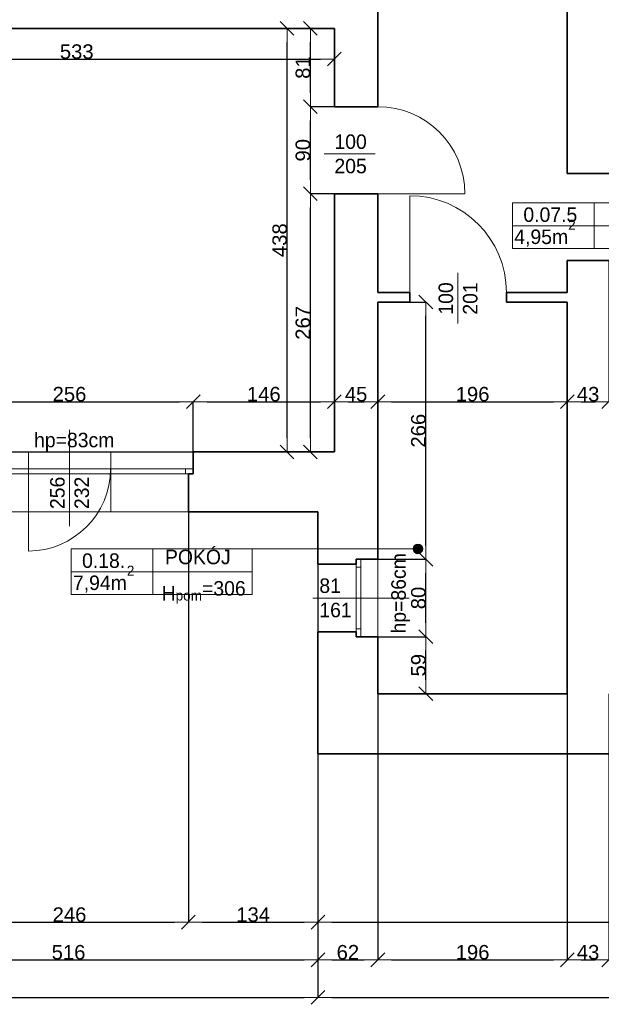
# Model space of a CAD drawing. Header units: metres. Extents: x 7506757 to 756746378, y 5735207 to 582114514.
# Tile 39 of 256: x 7546468 to 7552485, y 5817563 to 5827744. Entities that reach past the tile are written whole.
import ezdxf

# ---------------------------------------------------------------- set-up
doc = ezdxf.new("R2010")
doc.units = ezdxf.units.M
doc.header["$MEASUREMENT"] = 0
doc.header["$PDMODE"] = 2
doc.layers.get('0').update_dxf_attribs({"color": 250, "linetype": 'CONTINUOUS', "lineweight": 100, "plot": 0})
doc.layers.get('Defpoints').update_dxf_attribs({"linetype": 'CONTINUOUS'})
for name, color, linetype, lineweight in [('2D - Ogolne46', 7, 'CONTINUOUS', 18), ('7 - linia widok1', 7, 'CONTINUOUS', 13), ('ELEKTRYKA141', 7, 'CONTINUOUS', 0), ('M_OCIANA6', 5, 'CONTINUOUS', 35), ('M_OPISY1', 7, 'CONTINUOUS', 13), ('M_OPISY141', 7, 'CONTINUOUS', 0), ('m_umeblowanie1', 7, 'CONTINUOUS', 13), ('opis1', 7, 'CONTINUOUS', 13)]:
    doc.layers.add(name, color=color, linetype=linetype, lineweight=lineweight)
doc.layers.add('M_OPISY', color=7, linetype='CONTINUOUS')
doc.layers.add('PWYMIAR', color=7, linetype='CONTINUOUS')
doc.styles.add('GENERATED_STYLE_1', font='arial.ttf')
doc.styles.add('GENERATED_STYLE_2', font='txt')
doc.dimstyles.new('GENERATED_STYLE__1', dxfattribs={"dimtxt": 150, "dimasz": 142.5, "dimexe": 0.18, "dimexo": 0, "dimgap": 0.09, "dimtad": 1, "dimdec": 0, "dimlfac": 0.1, "dimzin": 0, "dimdsep": 46, "dimtxsty": 'GENERATED_STYLE_1', "dimblk": 'ARROWHEAD_6', "dimblk1": 'ARROWHEAD_6', "dimblk2": 'ARROWHEAD_6', "dimcen": 0.09, "dimclrd": 251, "dimclre": 251, "dimclrt": 7, "dimazin": 0, "dimtfac": 1, "dimtdec": 4, "dimtmove": 0, "dimatfit": 3, "dimfxl": 0, "dimtolj": 1, "dimtzin": 0, "dimarcsym": 0})
doc.dimstyles.new('GENERATED_STYLE__2', dxfattribs={"dimtxt": 150, "dimasz": 142.5, "dimexe": 0.18, "dimexo": 0, "dimgap": 0.09, "dimtad": 1, "dimtih": 1, "dimtoh": 1, "dimdec": 0, "dimlfac": 0.1, "dimzin": 0, "dimdsep": 46, "dimtxsty": 'GENERATED_STYLE_1', "dimblk": 'ARROWHEAD_6', "dimblk1": 'ARROWHEAD_6', "dimblk2": 'ARROWHEAD_6', "dimcen": 0.09, "dimclrd": 251, "dimclre": 251, "dimclrt": 7, "dimazin": 0, "dimtfac": 1, "dimtdec": 4, "dimtmove": 0, "dimatfit": 3, "dimfxl": 0, "dimtolj": 1, "dimtzin": 0, "dimarcsym": 0})
doc.dimstyles.new('GENERATED_STYLE__3', dxfattribs={"dimtxt": 150, "dimasz": 142.5, "dimexe": 0.18, "dimexo": 0, "dimgap": 0.09, "dimtad": 1, "dimdec": 0, "dimlfac": 0.1, "dimzin": 0, "dimdsep": 46, "dimtxsty": 'GENERATED_STYLE_1', "dimblk": 'ARROWHEAD_6', "dimblk1": 'ARROWHEAD_6', "dimblk2": 'ARROWHEAD_6', "dimcen": 0.09, "dimclrd": 251, "dimclre": 251, "dimclrt": 7, "dimazin": 0, "dimtfac": 1, "dimtdec": 4, "dimtmove": 2, "dimatfit": 3, "dimfxl": 0, "dimtolj": 1, "dimtzin": 0, "dimarcsym": 0})

# ---------------------------------------------------------------- blocks, each defined once
blk = doc.blocks.new('Linia_48', base_point=(607743, 271293))
at = {"layer": 'M_OPISY1', "linetype": 'Continuous'}
blk.add_hatch(color=256, dxfattribs=at).paths.add_polyline_path([(609509, 271293), (609505, 271312), (609494, 271328), (609478, 271339), (609459, 271343), (609439, 271339), (609423, 271328), (609412, 271312), (609409, 271293), (609412, 271273), (609423, 271257), (609439, 271246), (609459, 271243), (609478, 271246), (609494, 271257), (609505, 271273)], flags=0)
blk.add_circle((609459, 271293), 50, dxfattribs=at)
at = {"layer": 'M_OPISY141', "linetype": 'Continuous'}
blk.add_line((607743, 271293), (609409, 271293), dxfattribs=at)
blk = doc.blocks.new('ARROWHEAD_6')
at = {"color": 0, "linetype": 'Continuous', "lineweight": 0}
for p, q in [((0, 0), (-1, 0)), ((-0.5, -0.5), (0.5, 0.5))]:
    blk.add_line(p, q, dxfattribs=at)
blk = doc.blocks.new('*D4424')
at = {"layer": 'Defpoints', "color": 0, "linetype": 'Continuous', "transparency": 16777216}
for p in [(7548263, 5823794), (7545703, 5823275), (7548263, 5823274)]:
    blk.add_point(p, dxfattribs=at)
at = {"layer": 'PWYMIAR', "color": 251, "linetype": 'Continuous', "lineweight": -2, "transparency": 16777216}
for p, q in [((7545703, 5823275), (7545703, 5823794)), ((7545846, 5823794), (7548121, 5823794)), ((7548263, 5823274), (7548263, 5823794))]:
    blk.add_line(p, q, dxfattribs=at)
at = {"layer": 'PWYMIAR', "color": 251, "linetype": 'Continuous', "lineweight": -2, "transparency": 16777216, "xscale": 142.5, "yscale": 142.5, "zscale": 142.5, "rotation": 180}
blk.add_blockref('ARROWHEAD_6', (7545703, 5823794), dxfattribs=at)
at = {"layer": 'PWYMIAR', "color": 251, "linetype": 'Continuous', "lineweight": -2, "transparency": 16777216, "xscale": 142.5, "yscale": 142.5, "zscale": 142.5}
blk.add_blockref('ARROWHEAD_6', (7548263, 5823794), dxfattribs=at)
at = {"layer": 'PWYMIAR', "color": 7, "linetype": 'Continuous', "lineweight": 13, "transparency": 16777216, "insert": (7546983, 5823871), "char_height": 150, "attachment_point": 5, "style": 'GENERATED_STYLE_1'}
blk.add_mtext('\\A1;256', dxfattribs=at)
blk = doc.blocks.new('*D4425')
at = {"layer": 'Defpoints', "color": 0, "linetype": 'Continuous', "transparency": 16777216}
for p in [(7549723, 5823794), (7548263, 5823274), (7549723, 5823274)]:
    blk.add_point(p, dxfattribs=at)
at = {"layer": 'PWYMIAR', "color": 251, "linetype": 'Continuous', "lineweight": -2, "transparency": 16777216}
for p, q in [((7548263, 5823274), (7548263, 5823794)), ((7548406, 5823794), (7549581, 5823794)), ((7549723, 5823274), (7549723, 5823794))]:
    blk.add_line(p, q, dxfattribs=at)
at = {"layer": 'PWYMIAR', "color": 251, "linetype": 'Continuous', "lineweight": -2, "transparency": 16777216, "xscale": 142.5, "yscale": 142.5, "zscale": 142.5, "rotation": 180}
blk.add_blockref('ARROWHEAD_6', (7548263, 5823794), dxfattribs=at)
at = {"layer": 'PWYMIAR', "color": 251, "linetype": 'Continuous', "lineweight": -2, "transparency": 16777216, "xscale": 142.5, "yscale": 142.5, "zscale": 142.5}
blk.add_blockref('ARROWHEAD_6', (7549723, 5823794), dxfattribs=at)
at = {"layer": 'PWYMIAR', "color": 7, "linetype": 'Continuous', "lineweight": 13, "transparency": 16777216, "insert": (7548993, 5823871), "char_height": 150, "attachment_point": 5, "style": 'GENERATED_STYLE_1'}
blk.add_mtext('\\A1;146', dxfattribs=at)
blk = doc.blocks.new('*D4471')
at = {"layer": 'Defpoints', "color": 0, "linetype": 'Continuous', "transparency": 16777216}
for p in [(7544393, 5827654), (7549234, 5827654), (7544393, 5823274)]:
    blk.add_point(p, dxfattribs=at)
at = {"layer": 'PWYMIAR', "color": 251, "linetype": 'Continuous', "lineweight": -2, "transparency": 16777216}
for p, q in [((7544393, 5827654), (7549234, 5827654)), ((7549234, 5823417), (7549234, 5827512)), ((7544393, 5823274), (7549234, 5823274))]:
    blk.add_line(p, q, dxfattribs=at)
at = {"layer": 'PWYMIAR', "color": 251, "linetype": 'Continuous', "lineweight": -2, "transparency": 16777216, "xscale": 142.5, "yscale": 142.5, "zscale": 142.5}
for p, rotation in [((7549234, 5827654), 90), ((7549234, 5823274), 270)]:
    blk.add_blockref('ARROWHEAD_6', p, dxfattribs=dict(at, rotation=rotation))
at = {"layer": 'PWYMIAR', "color": 7, "linetype": 'Continuous', "lineweight": 13, "transparency": 16777216, "insert": (7549158, 5825464), "char_height": 150, "attachment_point": 5, "rotation": 90, "style": 'GENERATED_STYLE_1'}
blk.add_mtext('\\A1;438', dxfattribs=at)
blk = doc.blocks.new('*D4472')
at = {"layer": 'Defpoints', "color": 0, "linetype": 'Continuous', "transparency": 16777216}
for p in [(7544393, 5827654), (7549723, 5827654), (7549723, 5827337)]:
    blk.add_point(p, dxfattribs=at)
at = {"layer": 'PWYMIAR', "color": 251, "linetype": 'Continuous', "lineweight": -2, "transparency": 16777216}
for p, q in [((7544393, 5827654), (7544393, 5827336)), ((7549723, 5827654), (7549723, 5827336)), ((7544536, 5827337), (7549581, 5827337))]:
    blk.add_line(p, q, dxfattribs=at)
at = {"layer": 'PWYMIAR', "color": 251, "linetype": 'Continuous', "lineweight": -2, "transparency": 16777216, "xscale": 142.5, "yscale": 142.5, "zscale": 142.5, "rotation": 180}
blk.add_blockref('ARROWHEAD_6', (7544393, 5827337), dxfattribs=at)
at = {"layer": 'PWYMIAR', "color": 251, "linetype": 'Continuous', "lineweight": -2, "transparency": 16777216, "xscale": 142.5, "yscale": 142.5, "zscale": 142.5}
blk.add_blockref('ARROWHEAD_6', (7549723, 5827337), dxfattribs=at)
at = {"layer": 'PWYMIAR', "color": 7, "linetype": 'Continuous', "lineweight": 13, "transparency": 16777216, "insert": (7547058, 5827413), "char_height": 150, "attachment_point": 5, "style": 'GENERATED_STYLE_1'}
blk.add_mtext('\\A1;533', dxfattribs=at)
blk = doc.blocks.new('*D4473')
at = {"layer": 'Defpoints', "color": 0, "linetype": 'Continuous', "transparency": 16777216}
for p in [(7549475, 5825944), (7549723, 5825944), (7549723, 5823274)]:
    blk.add_point(p, dxfattribs=at)
at = {"layer": 'PWYMIAR', "color": 251, "linetype": 'Continuous', "lineweight": -2, "transparency": 16777216}
for p, q in [((7549723, 5825944), (7549475, 5825944)), ((7549475, 5823417), (7549475, 5825802)), ((7549723, 5823274), (7549475, 5823274))]:
    blk.add_line(p, q, dxfattribs=at)
at = {"layer": 'PWYMIAR', "color": 251, "linetype": 'Continuous', "lineweight": -2, "transparency": 16777216, "xscale": 142.5, "yscale": 142.5, "zscale": 142.5}
for p, rotation in [((7549475, 5825944), 90), ((7549475, 5823274), 270)]:
    blk.add_blockref('ARROWHEAD_6', p, dxfattribs=dict(at, rotation=rotation))
at = {"layer": 'PWYMIAR', "color": 7, "linetype": 'Continuous', "lineweight": 13, "transparency": 16777216, "insert": (7549398, 5824609), "char_height": 150, "attachment_point": 5, "rotation": 90, "style": 'GENERATED_STYLE_1'}
blk.add_mtext('\\A1;267', dxfattribs=at)
blk = doc.blocks.new('*D4474')
at = {"layer": 'Defpoints', "color": 0, "linetype": 'Continuous', "transparency": 16777216}
for p in [(7549475, 5826844), (7549723, 5826844), (7549723, 5825944)]:
    blk.add_point(p, dxfattribs=at)
at = {"layer": 'PWYMIAR', "color": 251, "linetype": 'Continuous', "lineweight": -2, "transparency": 16777216}
for p, q in [((7549723, 5826844), (7549475, 5826844)), ((7549475, 5826087), (7549475, 5826702)), ((7549723, 5825944), (7549475, 5825944))]:
    blk.add_line(p, q, dxfattribs=at)
at = {"layer": 'PWYMIAR', "color": 251, "linetype": 'Continuous', "lineweight": -2, "transparency": 16777216, "xscale": 142.5, "yscale": 142.5, "zscale": 142.5}
for p, rotation in [((7549475, 5826844), 90), ((7549475, 5825944), 270)]:
    blk.add_blockref('ARROWHEAD_6', p, dxfattribs=dict(at, rotation=rotation))
at = {"layer": 'PWYMIAR', "color": 7, "linetype": 'Continuous', "lineweight": 13, "transparency": 16777216, "insert": (7549398, 5826394), "char_height": 150, "attachment_point": 5, "rotation": 90, "style": 'GENERATED_STYLE_1'}
blk.add_mtext('\\A1;90', dxfattribs=at)
blk = doc.blocks.new('*D4475')
at = {"layer": 'Defpoints', "color": 0, "linetype": 'Continuous', "transparency": 16777216}
for p in [(7549475, 5827654), (7549723, 5827654), (7549723, 5826844)]:
    blk.add_point(p, dxfattribs=at)
at = {"layer": 'PWYMIAR', "color": 251, "linetype": 'Continuous', "lineweight": -2, "transparency": 16777216}
for p, q in [((7549723, 5827654), (7549475, 5827654)), ((7549475, 5826987), (7549475, 5827512)), ((7549723, 5826844), (7549475, 5826844))]:
    blk.add_line(p, q, dxfattribs=at)
at = {"layer": 'PWYMIAR', "color": 251, "linetype": 'Continuous', "lineweight": -2, "transparency": 16777216, "xscale": 142.5, "yscale": 142.5, "zscale": 142.5}
for p, rotation in [((7549475, 5827654), 90), ((7549475, 5826844), 270)]:
    blk.add_blockref('ARROWHEAD_6', p, dxfattribs=dict(at, rotation=rotation))
at = {"layer": 'PWYMIAR', "color": 7, "linetype": 'Continuous', "lineweight": 13, "transparency": 16777216, "insert": (7549398, 5827249), "char_height": 150, "attachment_point": 5, "rotation": 90, "style": 'GENERATED_STYLE_1'}
blk.add_mtext('\\A1;81', dxfattribs=at)
blk = doc.blocks.new('*D4484')
at = {"layer": 'Defpoints', "color": 0, "linetype": 'Continuous', "transparency": 16777216}
for p in [(7550173, 5824824), (7550173, 5823794), (7549723, 5823274)]:
    blk.add_point(p, dxfattribs=at)
at = {"layer": 'PWYMIAR', "color": 251, "linetype": 'Continuous', "lineweight": -2, "transparency": 16777216}
for p, q in [((7550173, 5824824), (7550173, 5823794)), ((7549723, 5823274), (7549723, 5823794)), ((7549866, 5823794), (7550031, 5823794))]:
    blk.add_line(p, q, dxfattribs=at)
at = {"layer": 'PWYMIAR', "color": 251, "linetype": 'Continuous', "lineweight": -2, "transparency": 16777216, "xscale": 142.5, "yscale": 142.5, "zscale": 142.5, "rotation": 180}
blk.add_blockref('ARROWHEAD_6', (7549723, 5823794), dxfattribs=at)
at = {"layer": 'PWYMIAR', "color": 251, "linetype": 'Continuous', "lineweight": -2, "transparency": 16777216, "xscale": 142.5, "yscale": 142.5, "zscale": 142.5}
blk.add_blockref('ARROWHEAD_6', (7550173, 5823794), dxfattribs=at)
at = {"layer": 'PWYMIAR', "color": 7, "linetype": 'Continuous', "lineweight": 13, "transparency": 16777216, "insert": (7549948, 5823871), "char_height": 150, "attachment_point": 5, "style": 'GENERATED_STYLE_1'}
blk.add_mtext('\\A1;45', dxfattribs=at)
blk = doc.blocks.new('*D4485')
at = {"layer": 'Defpoints', "color": 0, "linetype": 'Continuous', "transparency": 16777216}
for p in [(7550173, 5824824), (7552133, 5824824), (7552133, 5823794)]:
    blk.add_point(p, dxfattribs=at)
at = {"layer": 'PWYMIAR', "color": 251, "linetype": 'Continuous', "lineweight": -2, "transparency": 16777216}
for p, q in [((7550173, 5824824), (7550173, 5823794)), ((7552133, 5824824), (7552133, 5823794)), ((7550316, 5823794), (7551991, 5823794))]:
    blk.add_line(p, q, dxfattribs=at)
at = {"layer": 'PWYMIAR', "color": 251, "linetype": 'Continuous', "lineweight": -2, "transparency": 16777216, "xscale": 142.5, "yscale": 142.5, "zscale": 142.5, "rotation": 180}
blk.add_blockref('ARROWHEAD_6', (7550173, 5823794), dxfattribs=at)
at = {"layer": 'PWYMIAR', "color": 251, "linetype": 'Continuous', "lineweight": -2, "transparency": 16777216, "xscale": 142.5, "yscale": 142.5, "zscale": 142.5}
blk.add_blockref('ARROWHEAD_6', (7552133, 5823794), dxfattribs=at)
at = {"layer": 'PWYMIAR', "color": 7, "linetype": 'Continuous', "lineweight": 13, "transparency": 16777216, "insert": (7551153, 5823871), "char_height": 150, "attachment_point": 5, "style": 'GENERATED_STYLE_1'}
blk.add_mtext('\\A1;196', dxfattribs=at)
blk = doc.blocks.new('*D4486')
at = {"layer": 'Defpoints', "color": 0, "linetype": 'Continuous', "transparency": 16777216}
for p in [(7552563, 5825254), (7552133, 5824824), (7552563, 5823794)]:
    blk.add_point(p, dxfattribs=at)
at = {"layer": 'PWYMIAR', "color": 251, "linetype": 'Continuous', "lineweight": -2, "transparency": 16777216}
for p, q in [((7552563, 5825254), (7552563, 5823794)), ((7552133, 5824824), (7552133, 5823794)), ((7552276, 5823794), (7552421, 5823794))]:
    blk.add_line(p, q, dxfattribs=at)
at = {"layer": 'PWYMIAR', "color": 251, "linetype": 'Continuous', "lineweight": -2, "transparency": 16777216, "xscale": 142.5, "yscale": 142.5, "zscale": 142.5, "rotation": 180}
blk.add_blockref('ARROWHEAD_6', (7552133, 5823794), dxfattribs=at)
at = {"layer": 'PWYMIAR', "color": 251, "linetype": 'Continuous', "lineweight": -2, "transparency": 16777216, "xscale": 142.5, "yscale": 142.5, "zscale": 142.5}
blk.add_blockref('ARROWHEAD_6', (7552563, 5823794), dxfattribs=at)
at = {"layer": 'PWYMIAR', "color": 7, "linetype": 'Continuous', "lineweight": 13, "transparency": 16777216, "insert": (7552348, 5823871), "char_height": 150, "attachment_point": 5, "style": 'GENERATED_STYLE_1'}
blk.add_mtext('\\A1;43', dxfattribs=at)
blk = doc.blocks.new('*D4520')
at = {"layer": 'Defpoints', "color": 0, "linetype": 'Continuous', "transparency": 16777216}
for p in [(7550173, 5821364), (7550670, 5821364), (7550173, 5820774)]:
    blk.add_point(p, dxfattribs=at)
at = {"layer": 'PWYMIAR', "color": 251, "linetype": 'Continuous', "lineweight": -2, "transparency": 16777216}
for p, q in [((7550173, 5821364), (7550670, 5821364)), ((7550670, 5820917), (7550670, 5821222)), ((7550173, 5820774), (7550670, 5820774))]:
    blk.add_line(p, q, dxfattribs=at)
at = {"layer": 'PWYMIAR', "color": 251, "linetype": 'Continuous', "lineweight": -2, "transparency": 16777216, "xscale": 142.5, "yscale": 142.5, "zscale": 142.5}
for p, rotation in [((7550670, 5821364), 90), ((7550670, 5820774), 270)]:
    blk.add_blockref('ARROWHEAD_6', p, dxfattribs=dict(at, rotation=rotation))
at = {"layer": 'PWYMIAR', "color": 7, "linetype": 'Continuous', "lineweight": 13, "transparency": 16777216, "insert": (7550593, 5821069), "char_height": 150, "attachment_point": 5, "rotation": 90, "style": 'GENERATED_STYLE_1'}
blk.add_mtext('\\A1;59', dxfattribs=at)
blk = doc.blocks.new('*D4521')
at = {"layer": 'Defpoints', "color": 0, "linetype": 'Continuous', "transparency": 16777216}
for p in [(7550173, 5822164), (7550670, 5822164), (7550173, 5821364)]:
    blk.add_point(p, dxfattribs=at)
at = {"layer": 'PWYMIAR', "color": 251, "linetype": 'Continuous', "lineweight": -2, "transparency": 16777216}
for p, q in [((7550173, 5822164), (7550670, 5822164)), ((7550670, 5821507), (7550670, 5822022)), ((7550173, 5821364), (7550670, 5821364))]:
    blk.add_line(p, q, dxfattribs=at)
at = {"layer": 'PWYMIAR', "color": 251, "linetype": 'Continuous', "lineweight": -2, "transparency": 16777216, "xscale": 142.5, "yscale": 142.5, "zscale": 142.5}
for p, rotation in [((7550670, 5822164), 90), ((7550670, 5821364), 270)]:
    blk.add_blockref('ARROWHEAD_6', p, dxfattribs=dict(at, rotation=rotation))
at = {"layer": 'PWYMIAR', "color": 7, "linetype": 'Continuous', "lineweight": 13, "transparency": 16777216, "insert": (7550593, 5821764), "char_height": 150, "attachment_point": 5, "rotation": 90, "style": 'GENERATED_STYLE_1'}
blk.add_mtext('\\A1;80', dxfattribs=at)
blk = doc.blocks.new('*D4522')
at = {"layer": 'Defpoints', "color": 0, "linetype": 'Continuous', "transparency": 16777216}
for p in [(7550173, 5824824), (7550670, 5824824), (7550173, 5822164)]:
    blk.add_point(p, dxfattribs=at)
at = {"layer": 'PWYMIAR', "color": 251, "linetype": 'Continuous', "lineweight": -2, "transparency": 16777216}
for p, q in [((7550173, 5824824), (7550670, 5824824)), ((7550670, 5822307), (7550670, 5824682)), ((7550173, 5822164), (7550670, 5822164))]:
    blk.add_line(p, q, dxfattribs=at)
at = {"layer": 'PWYMIAR', "color": 251, "linetype": 'Continuous', "lineweight": -2, "transparency": 16777216, "xscale": 142.5, "yscale": 142.5, "zscale": 142.5}
for p, rotation in [((7550670, 5824824), 90), ((7550670, 5822164), 270)]:
    blk.add_blockref('ARROWHEAD_6', p, dxfattribs=dict(at, rotation=rotation))
at = {"layer": 'PWYMIAR', "color": 7, "linetype": 'Continuous', "lineweight": 13, "transparency": 16777216, "insert": (7550593, 5823494), "char_height": 150, "attachment_point": 5, "rotation": 90, "style": 'GENERATED_STYLE_1'}
blk.add_mtext('\\A1;266', dxfattribs=at)
blk = doc.blocks.new('*D4536')
at = {"layer": 'Defpoints', "color": 0, "linetype": 'Continuous', "transparency": 16777216}
for p in [(7545753, 5822654), (7548213, 5822654), (7548213, 5818412)]:
    blk.add_point(p, dxfattribs=at)
at = {"layer": 'PWYMIAR', "color": 251, "linetype": 'Continuous', "lineweight": -2, "transparency": 16777216}
for p, q in [((7545753, 5822654), (7545753, 5818412)), ((7548213, 5822654), (7548213, 5818412)), ((7545896, 5818412), (7548071, 5818412))]:
    blk.add_line(p, q, dxfattribs=at)
at = {"layer": 'PWYMIAR', "color": 251, "linetype": 'Continuous', "lineweight": -2, "transparency": 16777216, "xscale": 142.5, "yscale": 142.5, "zscale": 142.5, "rotation": 180}
blk.add_blockref('ARROWHEAD_6', (7545753, 5818412), dxfattribs=at)
at = {"layer": 'PWYMIAR', "color": 251, "linetype": 'Continuous', "lineweight": -2, "transparency": 16777216, "xscale": 142.5, "yscale": 142.5, "zscale": 142.5}
blk.add_blockref('ARROWHEAD_6', (7548213, 5818412), dxfattribs=at)
at = {"layer": 'PWYMIAR', "color": 7, "linetype": 'Continuous', "lineweight": 13, "transparency": 16777216, "insert": (7546983, 5818489), "char_height": 150, "attachment_point": 5, "style": 'GENERATED_STYLE_1'}
blk.add_mtext('\\A1;246', dxfattribs=at)
blk = doc.blocks.new('*D4537')
at = {"layer": 'Defpoints', "color": 0, "linetype": 'Continuous', "transparency": 16777216}
for p in [(7548213, 5822654), (7549553, 5820154), (7549553, 5818412)]:
    blk.add_point(p, dxfattribs=at)
at = {"layer": 'PWYMIAR', "color": 251, "linetype": 'Continuous', "lineweight": -2, "transparency": 16777216}
for p, q in [((7548213, 5822654), (7548213, 5818412)), ((7549553, 5820154), (7549553, 5818412)), ((7548356, 5818412), (7549411, 5818412))]:
    blk.add_line(p, q, dxfattribs=at)
at = {"layer": 'PWYMIAR', "color": 251, "linetype": 'Continuous', "lineweight": -2, "transparency": 16777216, "xscale": 142.5, "yscale": 142.5, "zscale": 142.5, "rotation": 180}
blk.add_blockref('ARROWHEAD_6', (7548213, 5818412), dxfattribs=at)
at = {"layer": 'PWYMIAR', "color": 251, "linetype": 'Continuous', "lineweight": -2, "transparency": 16777216, "xscale": 142.5, "yscale": 142.5, "zscale": 142.5}
blk.add_blockref('ARROWHEAD_6', (7549553, 5818412), dxfattribs=at)
at = {"layer": 'PWYMIAR', "color": 7, "linetype": 'Continuous', "lineweight": 13, "transparency": 16777216, "insert": (7548883, 5818489), "char_height": 150, "attachment_point": 5, "style": 'GENERATED_STYLE_1'}
blk.add_mtext('\\A1;134', dxfattribs=at)
blk = doc.blocks.new('*D4538')
at = {"layer": 'Defpoints', "color": 0, "linetype": 'Continuous', "transparency": 16777216}
for p in [(7549553, 5820154), (7558283, 5820154), (7558283, 5818412)]:
    blk.add_point(p, dxfattribs=at)
at = {"layer": 'PWYMIAR', "color": 251, "linetype": 'Continuous', "lineweight": -2, "transparency": 16777216}
for p, q in [((7549553, 5820154), (7549553, 5818412)), ((7558283, 5820154), (7558283, 5818412)), ((7549696, 5818412), (7558141, 5818412))]:
    blk.add_line(p, q, dxfattribs=at)
at = {"layer": 'PWYMIAR', "color": 251, "linetype": 'Continuous', "lineweight": -2, "transparency": 16777216, "xscale": 142.5, "yscale": 142.5, "zscale": 142.5, "rotation": 180}
blk.add_blockref('ARROWHEAD_6', (7549553, 5818412), dxfattribs=at)
at = {"layer": 'PWYMIAR', "color": 251, "linetype": 'Continuous', "lineweight": -2, "transparency": 16777216, "xscale": 142.5, "yscale": 142.5, "zscale": 142.5}
blk.add_blockref('ARROWHEAD_6', (7558283, 5818412), dxfattribs=at)
at = {"layer": 'PWYMIAR', "color": 7, "linetype": 'Continuous', "lineweight": 13, "transparency": 16777216, "insert": (7553918, 5818489), "char_height": 150, "attachment_point": 5, "style": 'GENERATED_STYLE_1'}
blk.add_mtext('\\A1;873', dxfattribs=at)
blk = doc.blocks.new('*D4548')
at = {"layer": 'Defpoints', "color": 0, "linetype": 'Continuous', "transparency": 16777216}
for p in [(7544393, 5823274), (7549553, 5822654), (7549553, 5818023)]:
    blk.add_point(p, dxfattribs=at)
at = {"layer": 'PWYMIAR', "color": 251, "linetype": 'Continuous', "lineweight": -2, "transparency": 16777216}
for p, q in [((7544393, 5823274), (7544393, 5818023)), ((7549553, 5822654), (7549553, 5818023)), ((7544536, 5818023), (7549411, 5818023))]:
    blk.add_line(p, q, dxfattribs=at)
at = {"layer": 'PWYMIAR', "color": 251, "linetype": 'Continuous', "lineweight": -2, "transparency": 16777216, "xscale": 142.5, "yscale": 142.5, "zscale": 142.5, "rotation": 180}
blk.add_blockref('ARROWHEAD_6', (7544393, 5818023), dxfattribs=at)
at = {"layer": 'PWYMIAR', "color": 251, "linetype": 'Continuous', "lineweight": -2, "transparency": 16777216, "xscale": 142.5, "yscale": 142.5, "zscale": 142.5}
blk.add_blockref('ARROWHEAD_6', (7549553, 5818023), dxfattribs=at)
at = {"layer": 'PWYMIAR', "color": 7, "linetype": 'Continuous', "lineweight": 13, "transparency": 16777216, "insert": (7546973, 5818100), "char_height": 150, "attachment_point": 5, "style": 'GENERATED_STYLE_1'}
blk.add_mtext('\\A1;516', dxfattribs=at)
blk = doc.blocks.new('*D4549')
at = {"layer": 'Defpoints', "color": 0, "linetype": 'Continuous', "transparency": 16777216}
for p in [(7549553, 5822654), (7550173, 5820774), (7550173, 5818023)]:
    blk.add_point(p, dxfattribs=at)
at = {"layer": 'PWYMIAR', "color": 251, "linetype": 'Continuous', "lineweight": -2, "transparency": 16777216}
for p, q in [((7549553, 5822654), (7549553, 5818023)), ((7550173, 5820774), (7550173, 5818023)), ((7549696, 5818023), (7550031, 5818023))]:
    blk.add_line(p, q, dxfattribs=at)
at = {"layer": 'PWYMIAR', "color": 251, "linetype": 'Continuous', "lineweight": -2, "transparency": 16777216, "xscale": 142.5, "yscale": 142.5, "zscale": 142.5, "rotation": 180}
blk.add_blockref('ARROWHEAD_6', (7549553, 5818023), dxfattribs=at)
at = {"layer": 'PWYMIAR', "color": 251, "linetype": 'Continuous', "lineweight": -2, "transparency": 16777216, "xscale": 142.5, "yscale": 142.5, "zscale": 142.5}
blk.add_blockref('ARROWHEAD_6', (7550173, 5818023), dxfattribs=at)
at = {"layer": 'PWYMIAR', "color": 7, "linetype": 'Continuous', "lineweight": 13, "transparency": 16777216, "insert": (7549863, 5818100), "char_height": 150, "attachment_point": 5, "style": 'GENERATED_STYLE_1'}
blk.add_mtext('\\A1;62', dxfattribs=at)
blk = doc.blocks.new('*D4550')
at = {"layer": 'Defpoints', "color": 0, "linetype": 'Continuous', "transparency": 16777216}
for p in [(7550173, 5820774), (7552133, 5820774), (7552133, 5818023)]:
    blk.add_point(p, dxfattribs=at)
at = {"layer": 'PWYMIAR', "color": 251, "linetype": 'Continuous', "lineweight": -2, "transparency": 16777216}
for p, q in [((7550173, 5820774), (7550173, 5818023)), ((7552133, 5820774), (7552133, 5818023)), ((7550316, 5818023), (7551991, 5818023))]:
    blk.add_line(p, q, dxfattribs=at)
at = {"layer": 'PWYMIAR', "color": 251, "linetype": 'Continuous', "lineweight": -2, "transparency": 16777216, "xscale": 142.5, "yscale": 142.5, "zscale": 142.5, "rotation": 180}
blk.add_blockref('ARROWHEAD_6', (7550173, 5818023), dxfattribs=at)
at = {"layer": 'PWYMIAR', "color": 251, "linetype": 'Continuous', "lineweight": -2, "transparency": 16777216, "xscale": 142.5, "yscale": 142.5, "zscale": 142.5}
blk.add_blockref('ARROWHEAD_6', (7552133, 5818023), dxfattribs=at)
at = {"layer": 'PWYMIAR', "color": 7, "linetype": 'Continuous', "lineweight": 13, "transparency": 16777216, "insert": (7551153, 5818100), "char_height": 150, "attachment_point": 5, "style": 'GENERATED_STYLE_1'}
blk.add_mtext('\\A1;196', dxfattribs=at)
blk = doc.blocks.new('*D4551')
at = {"layer": 'Defpoints', "color": 0, "linetype": 'Continuous', "transparency": 16777216}
for p in [(7552133, 5820774), (7552563, 5820774), (7552563, 5818023)]:
    blk.add_point(p, dxfattribs=at)
at = {"layer": 'PWYMIAR', "color": 251, "linetype": 'Continuous', "lineweight": -2, "transparency": 16777216}
for p, q in [((7552133, 5820774), (7552133, 5818023)), ((7552563, 5820774), (7552563, 5818023)), ((7552276, 5818023), (7552421, 5818023))]:
    blk.add_line(p, q, dxfattribs=at)
at = {"layer": 'PWYMIAR', "color": 251, "linetype": 'Continuous', "lineweight": -2, "transparency": 16777216, "xscale": 142.5, "yscale": 142.5, "zscale": 142.5, "rotation": 180}
blk.add_blockref('ARROWHEAD_6', (7552133, 5818023), dxfattribs=at)
at = {"layer": 'PWYMIAR', "color": 251, "linetype": 'Continuous', "lineweight": -2, "transparency": 16777216, "xscale": 142.5, "yscale": 142.5, "zscale": 142.5}
blk.add_blockref('ARROWHEAD_6', (7552563, 5818023), dxfattribs=at)
at = {"layer": 'PWYMIAR', "color": 7, "linetype": 'Continuous', "lineweight": 13, "transparency": 16777216, "insert": (7552348, 5818100), "char_height": 150, "attachment_point": 5, "style": 'GENERATED_STYLE_1'}
blk.add_mtext('\\A1;43', dxfattribs=at)
blk = doc.blocks.new('*D4555')
at = {"layer": 'Defpoints', "color": 0, "linetype": 'Continuous', "transparency": 16777216}
for p in [(7535353, 5820154), (7549553, 5820154), (7549553, 5817634)]:
    blk.add_point(p, dxfattribs=at)
at = {"layer": 'PWYMIAR', "color": 251, "linetype": 'Continuous', "lineweight": -2, "transparency": 16777216}
for p, q in [((7535353, 5820154), (7535353, 5817634)), ((7549553, 5820154), (7549553, 5817634)), ((7535496, 5817634), (7549411, 5817634))]:
    blk.add_line(p, q, dxfattribs=at)
at = {"layer": 'PWYMIAR', "color": 251, "linetype": 'Continuous', "lineweight": -2, "transparency": 16777216, "xscale": 142.5, "yscale": 142.5, "zscale": 142.5, "rotation": 180}
blk.add_blockref('ARROWHEAD_6', (7535353, 5817634), dxfattribs=at)
at = {"layer": 'PWYMIAR', "color": 251, "linetype": 'Continuous', "lineweight": -2, "transparency": 16777216, "xscale": 142.5, "yscale": 142.5, "zscale": 142.5}
blk.add_blockref('ARROWHEAD_6', (7549553, 5817634), dxfattribs=at)
at = {"layer": 'PWYMIAR', "color": 7, "linetype": 'Continuous', "lineweight": 13, "transparency": 16777216, "insert": (7542453, 5817711), "char_height": 150, "attachment_point": 5, "style": 'GENERATED_STYLE_1'}
blk.add_mtext('\\A1;1420', dxfattribs=at)
blk = doc.blocks.new('*D4556')
at = {"layer": 'Defpoints', "color": 0, "linetype": 'Continuous', "transparency": 16777216}
for p in [(7549553, 5820154), (7558283, 5820154), (7558283, 5817634)]:
    blk.add_point(p, dxfattribs=at)
at = {"layer": 'PWYMIAR', "color": 251, "linetype": 'Continuous', "lineweight": -2, "transparency": 16777216}
for p, q in [((7549553, 5820154), (7549553, 5817634)), ((7558283, 5820154), (7558283, 5817634)), ((7549696, 5817634), (7558141, 5817634))]:
    blk.add_line(p, q, dxfattribs=at)
at = {"layer": 'PWYMIAR', "color": 251, "linetype": 'Continuous', "lineweight": -2, "transparency": 16777216, "xscale": 142.5, "yscale": 142.5, "zscale": 142.5, "rotation": 180}
blk.add_blockref('ARROWHEAD_6', (7549553, 5817634), dxfattribs=at)
at = {"layer": 'PWYMIAR', "color": 251, "linetype": 'Continuous', "lineweight": -2, "transparency": 16777216, "xscale": 142.5, "yscale": 142.5, "zscale": 142.5}
blk.add_blockref('ARROWHEAD_6', (7558283, 5817634), dxfattribs=at)
at = {"layer": 'PWYMIAR', "color": 7, "linetype": 'Continuous', "lineweight": 13, "transparency": 16777216, "insert": (7553918, 5817711), "char_height": 150, "attachment_point": 5, "style": 'GENERATED_STYLE_1'}
blk.add_mtext('\\A1;873', dxfattribs=at)

msp = doc.modelspace()

# ---------------------------------------------------------------- linework, layer by layer
at = {"layer": '7 - linia widok1', "linetype": 'Continuous'}
for p, q in [((7550143.7, 5826356.8), (7549619.2, 5826356.8)), ((7551002.1, 5825126.8), (7551002.1, 5824602.3))]:
    msp.add_line(p, q, dxfattribs=at)
at = {"layer": 'ELEKTRYKA141', "linetype": 'Continuous'}
msp.add_line((7546557.4, 5823099.7), (7546557.4, 5822249.7), dxfattribs=at)
msp.add_arc((7546557.4, 5823099.7), 850, 270, 0, dxfattribs=at)
at = {"layer": 'M_OCIANA6', "linetype": 'Continuous'}
for p, q in [((7552133.4, 5831324), (7552133.4, 5826154)), ((7550173.4, 5826844), (7550173.4, 5828704)), ((7549723.4, 5827654), (7544393.4, 5827654)), ((7549723.4, 5826844), (7549723.4, 5827654)), ((7549723.4, 5826844), (7550173.4, 5826844)), ((7552133.4, 5826154), (7552563.4, 5826154)), ((7549723.4, 5825944), (7550173.4, 5825944)), ((7549723.4, 5823274), (7549723.4, 5825944)), ((7550173.4, 5824924), (7550173.4, 5825944)), ((7552133.4, 5825254), (7552563.4, 5825254)), ((7552133.4, 5825254), (7552133.4, 5824924)), ((7550503.4, 5824924), (7550173.4, 5824924)), ((7550503.4, 5824924), (7550503.4, 5824824)), ((7551503.4, 5824924), (7551503.4, 5824824)), ((7552133.4, 5824924), (7551503.4, 5824924)), ((7550173.4, 5823274), (7550173.4, 5824824)), ((7550503.4, 5824824), (7550173.4, 5824824)), ((7552133.4, 5824824), (7551503.4, 5824824)), ((7552133.4, 5824824), (7552133.4, 5820774)), ((7549723.4, 5823274), (7548263.4, 5823274)), ((7548263.4, 5823049), (7548263.4, 5823274)), ((7550173.4, 5822164), (7550173.4, 5823274)), ((7548213.4, 5823049), (7548213.4, 5822654)), ((7548263.4, 5823049), (7548213.4, 5823049)), ((7549553.4, 5822654), (7548213.4, 5822654)), ((7549553.4, 5822114), (7549553.4, 5822654)), ((7549948.4, 5822114), (7549553.4, 5822114)), ((7549948.4, 5822164), (7550173.4, 5822164)), ((7549948.4, 5822164), (7549948.4, 5822114)), ((7549553.4, 5820154), (7549553.4, 5821414)), ((7549948.4, 5821414), (7549553.4, 5821414)), ((7549948.4, 5821364), (7549948.4, 5821414)), ((7549948.4, 5821364), (7550173.4, 5821364)), ((7550173.4, 5820774), (7550173.4, 5821364)), ((7552133.4, 5820774), (7550173.4, 5820774)), ((7558283.4, 5820154), (7549553.4, 5820154))]:
    msp.add_line(p, q, dxfattribs=at)
at = {"layer": 'M_OPISY141', "linetype": 'Continuous'}
for p, q in [((7551566.1, 5825849.5), (7553437.2, 5825849.5)), ((7551566.1, 5825378.3), (7551566.1, 5825849.5)), ((7552410.7, 5825849.5), (7552410.7, 5825378.3)), ((7551566.1, 5825613.9), (7553437.2, 5825613.9)), ((7553437.2, 5825378.3), (7551566.1, 5825378.3)), ((7546983.4, 5822506), (7546983.4, 5823503.3)), ((7547000.5, 5822271.8), (7548871.6, 5822271.8)), ((7547000.5, 5821800.7), (7547000.5, 5822271.8)), ((7547845.1, 5822271.8), (7547845.1, 5821800.7)), ((7548871.6, 5822271.8), (7548871.6, 5821800.7)), ((7547000.5, 5822036.2), (7548871.6, 5822036.2)), ((7548871.6, 5821800.7), (7547000.5, 5821800.7)), ((7549499.8, 5821764), (7550497, 5821764))]:
    msp.add_line(p, q, dxfattribs=at)
at = {"layer": 'm_umeblowanie1', "linetype": 'Continuous'}
for p, q in [((7550173.4, 5825944), (7551073.4, 5825944)), ((7550503.4, 5824924), (7550503.4, 5825924)), ((7548263.4, 5823274), (7545703.4, 5823274)), ((7546557.4, 5822654), (7546557.4, 5823274.5)), ((7547410.4, 5822654), (7547410.4, 5823275.8)), ((7545703.4, 5823099.7), (7548263.4, 5823099.7)), ((7545753.4, 5823049.7), (7548213.4, 5823049.7)), ((7548183.4, 5823049), (7548183.4, 5823099)), ((7548213.4, 5822654), (7545753.4, 5822654)), ((7549553.4, 5821414), (7549553.4, 5822114)), ((7549948.4, 5822164), (7549948.4, 5821414)), ((7549998.4, 5822164), (7549998.4, 5821364)), ((7550173.4, 5821364), (7550173.4, 5822164)), ((7549948.4, 5822084), (7549998.4, 5822084)), ((7549948.4, 5821444), (7549998.4, 5821444))]:
    msp.add_line(p, q, dxfattribs=at)
for centre, radius in [((7550173.4, 5825944), 900), ((7550503.4, 5824924), 1000)]:
    msp.add_arc(centre, radius, 0, 90, dxfattribs=at)

# ---------------------------------------------------------------- block references
at = {"layer": 'M_OPISY', "linetype": 'Continuous'}
msp.add_blockref('Linia_48', (7548871.6, 5822271.8), dxfattribs=at)

# ---------------------------------------------------------------- texts
at = {"layer": '2D - Ogolne46', "linetype": 'Continuous', "char_height": 150, "attachment_point": 7, "style": 'GENERATED_STYLE_2'}
for s, insert in [('{4,95m\\A1{\\H0.7x;\\S2^  ;}}', (7551584.3, 5825396.3)), ('{7,94m\\A1{\\H0.7x;\\S2^  ;}}', (7547018.7, 5821818.6))]:
    msp.add_mtext(s, dxfattribs=dict(at, insert=insert))
at = {"layer": 'opis1', "linetype": 'Continuous', "char_height": 150, "attachment_point": 1, "line_spacing_factor": 1.007581, "style": 'GENERATED_STYLE_2'}
for s, insert, width in [('{100\\P205}', (7549723.7, 5826557.6), 563.056), ('{81\\P161}', (7549567.6, 5821966.7), 349.992)]:
    msp.add_mtext(s, dxfattribs=dict(at, insert=insert, width=width))
at = {"layer": 'opis1', "linetype": 'Continuous', "char_height": 150, "style": 'GENERATED_STYLE_2'}
for s, insert, attachment_point in [('{0.07.5}', (7551678.6, 5825803.2), 1), ('{hp=83cm}', (7547447, 5823472.7), 3), ('{0.18.}', (7547113, 5822225.5), 1), ('{POKÓJ}', (7547970.7, 5822263.5), 1), ('{H\\A1{\\H0.7x;\\S ^ pom;}=306}', (7547936, 5821990), 1)]:
    msp.add_mtext(s, dxfattribs=dict(at, insert=insert, attachment_point=attachment_point))
at = {"layer": 'opis1', "linetype": 'Continuous', "char_height": 150, "attachment_point": 1, "rotation": 90, "line_spacing_factor": 1.007581, "style": 'GENERATED_STYLE_2'}
for s, insert, width in [('{100\\P201}', (7550801.3, 5824693.8), 563.056), ('{256\\P232}', (7546782.6, 5822683.6), 349.992)]:
    msp.add_mtext(s, dxfattribs=dict(at, insert=insert, width=width))
at = {"layer": 'opis1', "linetype": 'Continuous', "insert": (7550312, 5822227.6), "char_height": 150, "attachment_point": 3, "rotation": 90, "style": 'GENERATED_STYLE_2'}
msp.add_mtext('{hp=86cm}', dxfattribs=at)

# ---------------------------------------------------------------- dimensions: what is measured, and where the dimension line sits
at = {"layer": 'PWYMIAR', "color": 251, "linetype": 'Continuous', "lineweight": 13}
for base, p1, p2, dimstyle, picture, middle in [((7549234.2, 5827654), (7544393.4, 5823274), (7544393.4, 5827654), 'GENERATED_STYLE__1', '*D4471', (7549157.5, 5825464)), ((7549475.2, 5827654), (7549723.4, 5826844), (7549723.4, 5827654), 'GENERATED_STYLE__3', '*D4475', (7549398.5, 5827249)), ((7549475.2, 5826844), (7549723.4, 5825944), (7549723.4, 5826844), 'GENERATED_STYLE__1', '*D4474', (7549398.5, 5826394)), ((7549475.2, 5825944), (7549723.4, 5823274), (7549723.4, 5825944), 'GENERATED_STYLE__1', '*D4473', (7549398.5, 5824609)), ((7550669.8, 5824824), (7550173.4, 5822164), (7550173.4, 5824824), 'GENERATED_STYLE__1', '*D4522', (7550593.1, 5823494)), ((7550669.8, 5822164), (7550173.4, 5821364), (7550173.4, 5822164), 'GENERATED_STYLE__1', '*D4521', (7550593.1, 5821764)), ((7550669.8, 5821364), (7550173.4, 5820774), (7550173.4, 5821364), 'GENERATED_STYLE__1', '*D4520', (7550593.1, 5821069))]:
    dim = msp.add_linear_dim(base=base, p1=p1, p2=p2, angle=90, dimstyle=dimstyle, dxfattribs=at)
    dim.commit()
    dim.dimension.update_dxf_attribs({"geometry": picture, "text_midpoint": middle})
for base, p1, p2, picture, middle in [((7549723.4, 5827336.6), (7544393.4, 5827654), (7549723.4, 5827654), '*D4472', (7547058.4, 5827413.3)), ((7552563.4, 5823794.3), (7552133.4, 5824824), (7552563.4, 5825254), '*D4486', (7552348.4, 5823871)), ((7550173.4, 5823794.3), (7549723.4, 5823274), (7550173.4, 5824824), '*D4484', (7549948.4, 5823870.7)), ((7552133.4, 5823794.3), (7550173.4, 5824824), (7552133.4, 5824824), '*D4485', (7551153.4, 5823871)), ((7548263.4, 5823794.3), (7545703.4, 5823274.7), (7548263.4, 5823274), '*D4424', (7546983.4, 5823871)), ((7549723.4, 5823794.3), (7548263.4, 5823274), (7549723.4, 5823274), '*D4425', (7548993.4, 5823871)), ((7549553.4, 5818023.1), (7544393.4, 5823274), (7549553.4, 5822654), '*D4548', (7546973.4, 5818099.7)), ((7548213.4, 5818412.2), (7545753.4, 5822654), (7548213.4, 5822654), '*D4536', (7546983.4, 5818488.9)), ((7549553.4, 5818412.2), (7548213.4, 5822654), (7549553.4, 5820154), '*D4537', (7548883.4, 5818489)), ((7550173.4, 5818023.1), (7549553.4, 5822654), (7550173.4, 5820774), '*D4549', (7549863.4, 5818099.7)), ((7552133.4, 5818023.1), (7550173.4, 5820774), (7552133.4, 5820774), '*D4550', (7551153.4, 5818099.7)), ((7552563.4, 5818023.1), (7552133.4, 5820774), (7552563.4, 5820774), '*D4551', (7552348.4, 5818099.8)), ((7549553.4, 5817633.9), (7535353.4, 5820154), (7549553.4, 5820154), '*D4555', (7542453.4, 5817710.6)), ((7558283.4, 5818412.2), (7549553.4, 5820154), (7558283.4, 5820154), '*D4538', (7553918.4, 5818489)), ((7558283.4, 5817633.9), (7549553.4, 5820154), (7558283.4, 5820154), '*D4556', (7553918.4, 5817710.6))]:
    dim = msp.add_linear_dim(base=base, p1=p1, p2=p2, dimstyle='GENERATED_STYLE__2', dxfattribs=at)
    dim.commit()
    dim.dimension.update_dxf_attribs({"geometry": picture, "text_midpoint": middle})

doc.saveas('drawing.dxf')
